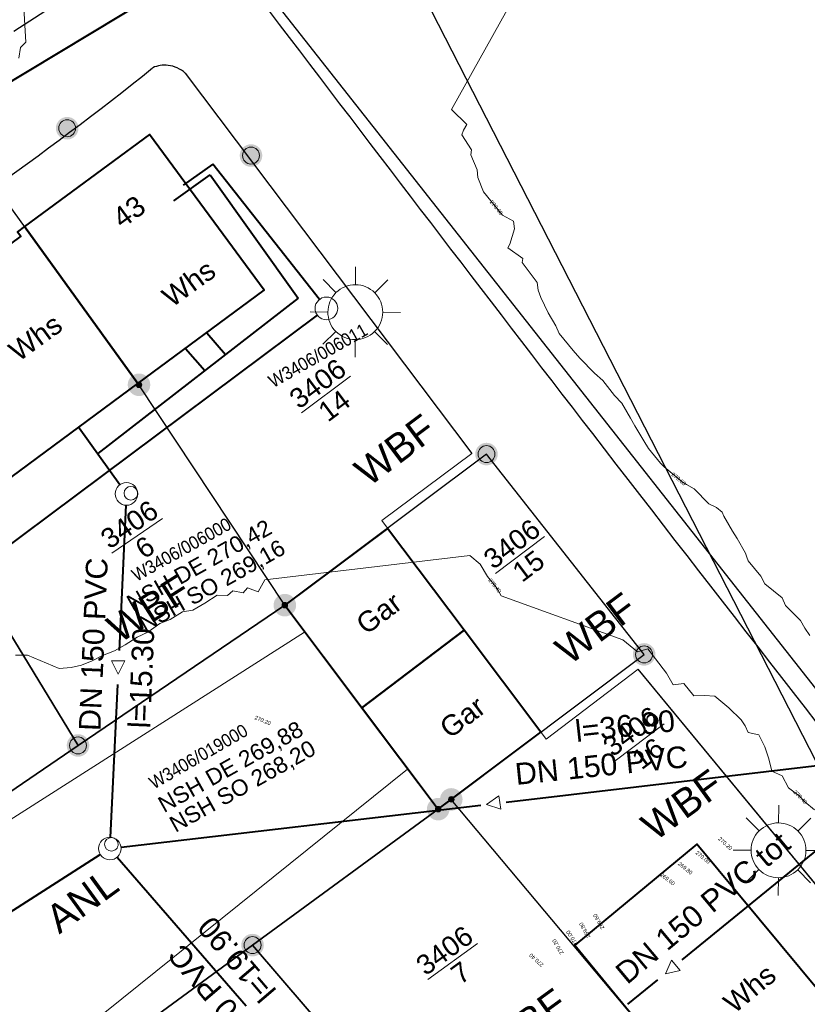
# Model space of a CAD drawing. Header units: millimetres. Extents: x 3402416 to 3403134, y 5267375 to 5268119.
# Tile 171 of 256: x 3402766 to 3402801, y 5267712 to 5267755. Entities that reach past the tile are written whole.
import ezdxf

# ---------------------------------------------------------------- set-up
doc = ezdxf.new("R2010")
doc.units = ezdxf.units.MM
doc.header["$MEASUREMENT"] = 0
doc.linetypes.add('100.5', pattern=[5.5, 3.9, -1.6])
doc.linetypes.add('Zaun', pattern=[3, 1.5, 1.5])
for name, color, linetype, lineweight, true_color in [('_WBG Realisierungsteil', 7, 'Continuous', 50, 0x9494ff), ('ALKIS_Flurstuecksgrenze', 7, 'Continuous', 0, 0xffff80), ('ALKIS_Flurstuecksnummer', 7, 'Continuous', 0, 0xffff80), ('ALKIS_Gebaeude', 7, 'Continuous', 0, 0xcccccc), ('ALKIS_Grenzpunkte_abgemarkt', 7, 'Continuous', 0, 0xffff80), ('ALKIS_Grenzpunkte_endgueltig', 7, 'Continuous', 0, 0x73d156), ('ALKIS_Grenzpunkte_nicht_abgemarkt', 7, 'Continuous', 0, 0xffff80), ('ALKIS_Tatsaechliche Nutzung beschr', 7, 'Continuous', 0, 0x7f7f7f), ('BetaPlan_RW_KW_Schachtnummer', 7, 'Continuous', 0, 0x0072ff), ('BetaPlan_SW_KW_Schachtnummer', 7, 'Continuous', 0, 0xa85100)]:
    doc.layers.add(name, color=color, linetype=linetype, lineweight=lineweight, true_color=true_color)
for name, color, linetype, lineweight in [('ALKIS_Hausnr_Gebaeudenutzung', 255, 'Continuous', 0), ('IVK_Fahrbahnrand', 7, 'Continuous', 0), ('IVK_NSH_Modell Umring Freiborderhoehung', 1, 'Continuous', 0), ('IVK_NSH_Modell Umring Werksareal', 7, 'Continuous', 0), ('IVK_Rahmen Stempel', 7, 'Continuous', 0), ('IVK_RW Kanal', 90, 'Continuous', 0), ('IVK_RW Schacht', 90, 'Continuous', 0), ('IVK_Strassenbeleuchtung', 7, 'Continuous', 0), ('IVK_SW DN', 20, 'Continuous', 0), ('IVK_SW Fliessrichtungspfeil', 20, 'Continuous', 0), ('IVK_SW Kanal', 20, 'Continuous', 0), ('IVK_SW Schacht', 20, 'Continuous', 0), ('IVK_SW Schachtanschrieb-Hoehen_NSH', 20, 'Continuous', 0), ('IVK_Zaun', 7, 'Continuous', 0), ('LGL_NSH_Beschriftung_Hoehenlinien_2015', 7, 'Continuous', 0), ('LGL_NSH_Zwischenhoehenlinie_2015', 7, 'Continuous', 0)]:
    doc.layers.add(name, color=color, linetype=linetype, lineweight=lineweight)
doc.styles.add('Arial', font='arial.ttf')
doc.styles.add('Gebaeudefunktion (nur BW)', font='arial.ttf')
doc.styles.get("Standard").update_dxf_attribs({"font": 'txt.shx'})
doc.styles.add('Style-@Arial Unicode MS', font='ARIALUNI.TTF')
doc.styles.add('Style-arial', font='arial.ttf')
doc.styles.add('Tatsaechliche Nutzung', font='arial.ttf')
doc.styles.add('Textart 0', font='arial.ttf')

# ---------------------------------------------------------------- blocks, each defined once
blk = doc.blocks.new('LAMPE0')
at = {"color": 0, "linetype": 'ByBlock', "lineweight": -2}
for p, q in [((1e-05, 0.00267), (2e-05, 0.00445)), ((-0.0019, 0.00192), (-0.00317, 0.0032)), ((0.00192, 0.0019), (0.0032, 0.00317)), ((-0.00267, 1e-05), (-0.00445, 2e-05)), ((0.00267, -1e-05), (0.00445, -2e-05)), ((-0.00192, -0.0019), (-0.0032, -0.00317)), ((0.0019, -0.00192), (0.00317, -0.0032)), ((-1e-05, -0.00267), (-2e-05, -0.00445))]:
    blk.add_line(p, q, dxfattribs=at)
for start, end in [(44.74282500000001, 134.742825), (134.742825, 224.742825), (314.742825, 44.74282500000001), (224.742825, 314.742825)]:
    blk.add_arc((0, 0), 0.0027, start, end, dxfattribs=at)
blk = doc.blocks.new('VA03A')
at = {"linetype": 'Continuous', "lineweight": 13}
h = blk.add_hatch(color=7, dxfattribs=at)
edge = h.paths.add_edge_path(flags=0)
edge.add_arc((0, 0), 0.05, 0, 360)
blk = doc.blocks.new('Grenzpunkt mit Abmarkung')
at = {"color": 0}
blk.add_circle((0, 0), 0.05, dxfattribs=at)
blk = doc.blocks.new('Grenzpunkt_ Abm. nach Quellenlage n. zu spezifizieren')
at = {"linetype": 'Continuous', "extrusion": (0, 0, -1)}
blk.add_hatch(color=0, dxfattribs=at).paths.add_polyline_path([(1.445510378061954e-18, 0.0165, 0.57735), (-0.0143, -0.0083, 0.57735), (0.0143, -0.008199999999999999, 0.57735)])
at = {"color": 0}
blk.add_circle((0, 0), 0.0165, dxfattribs=at)
blk = doc.blocks.new('FLIESS_1')
at = {"layer": 'IVK_SW Fliessrichtungspfeil', "color": 7, "linetype": 'Continuous', "lineweight": 13}
for p, q in [((-0.002001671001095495, -0.002002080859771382), (-0.002002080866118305, 0.00200167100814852)), ((-0.002002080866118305, 0.00200167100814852), (0.002001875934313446, 2.049392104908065e-07)), ((0.002001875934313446, 2.049392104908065e-07), (-0.002001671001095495, -0.002002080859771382))]:
    blk.add_line(p, q, dxfattribs=at)
blk = doc.blocks.new('STEIN')
at = {"color": 0, "linetype": 'ByBlock', "lineweight": -2}
for start, end in [(90, 180), (0, 90), (180, 270), (270, 0)]:
    blk.add_arc((0, 0), 0.00501, start, end, dxfattribs=at)

msp = doc.modelspace()

# ---------------------------------------------------------------- linework, layer by layer
at = {"layer": '_WBG Realisierungsteil', "linetype": 'Continuous', "lineweight": 30}
msp.add_line((3402771.541021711, 5267779.949876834), (3402830.000173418, 5267665.851921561), dxfattribs=at)
at = {"layer": 'ALKIS_Flurstuecksgrenze', "color": 7, "linetype": 'Continuous', "lineweight": 30, "flags": 128}
msp.add_lwpolyline([(3402826.697000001, 5267884.391), (3402807.51, 5267833.702), (3402776.879000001, 5267762.672), (3402774.418000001, 5267756.929), (3402776.269, 5267757.08), (3402811.165000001, 5267712.763), (3402807.243, 5267709.631), (3402805.802000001, 5267708.421), (3402799.589000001, 5267703.188), (3402791.475000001, 5267696.364), (3402783.421000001, 5267689.631), (3402775.297, 5267682.847), (3402767.084, 5267676.264), (3402758.05, 5267669.03), (3402756.379000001, 5267667.929), (3402742.414, 5267658.714), (3402739.973000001, 5267657.483), (3402738.052000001, 5267656.513), (3402743.034, 5267648.82), (3402726.537, 5267638.144), (3402711.871, 5267630.761), (3402634.266, 5267587.487)], dxfattribs=at)
for points in [[(3402756.471, 5267742.613), (3402768.305000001, 5267723.175), (3402777.470000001, 5267729.388), (3402771.007000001, 5267739.152), (3402764.474, 5267748.175)], [(3402747.857, 5267738.09), (3402752.849, 5267728.566), (3402759.402, 5267717.111), (3402768.305000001, 5267723.175), (3402756.471, 5267742.613)], [(3402777.470000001, 5267729.388), (3402784.263, 5267720.354), (3402784.843, 5267720.785), (3402793.387000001, 5267727.208), (3402786.404000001, 5267736.082)], [(3402720.655, 5267726.844), (3402731.450000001, 5267696.62), (3402732.140000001, 5267694.7), (3402736.422, 5267697.291), (3402756.379000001, 5267667.929), (3402758.05, 5267669.03), (3402743.475000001, 5267690.468), (3402751.778, 5267696.562), (3402759.821, 5267702.455), (3402768.005, 5267708.438), (3402776.039, 5267714.331), (3402784.263, 5267720.354), (3402777.470000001, 5267729.388), (3402768.305000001, 5267723.175), (3402759.402, 5267717.111), (3402750.348000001, 5267710.968), (3402732.73, 5267698.992), (3402722.546000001, 5267727.514)], [(3402776.039, 5267714.331), (3402791.475000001, 5267696.364), (3402799.589000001, 5267703.188), (3402793.447000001, 5267710.511), (3402784.843, 5267720.785), (3402784.263, 5267720.354)], [(3402768.005, 5267708.438), (3402777.809, 5267696.303), (3402783.421000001, 5267689.631), (3402791.475000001, 5267696.364), (3402776.039, 5267714.331)]]:
    msp.add_lwpolyline(points, close=True, dxfattribs=at)
at = {"layer": 'ALKIS_Gebaeude', "color": 7, "linetype": 'Continuous', "lineweight": 40, "flags": 128}
for points in [[(3402770.957, 5267739.212), (3402765.935000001, 5267746.164), (3402765.624, 5267745.934), (3402765.775, 5267745.734), (3402760.042, 5267741.502), (3402764.984000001, 5267734.8)], [(3402793.447000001, 5267710.511), (3402798.639, 5267704.328), (3402804.001000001, 5267708.831), (3402795.728000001, 5267718.805), (3402790.315, 5267714.332)]]:
    msp.add_lwpolyline(points, close=True, dxfattribs=at)
at = {"layer": 'ALKIS_Gebaeude', "color": 7, "linetype": 'Continuous', "lineweight": 40}
for points in [[(3402765.935000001, 5267746.164), (3402770.957, 5267739.212), (3402776.560000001, 5267743.344), (3402771.467000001, 5267750.236)], [(3402780.881000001, 5267724.846), (3402785.414, 5267728.278), (3402782.012000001, 5267732.78), (3402777.470000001, 5267729.388)], [(3402785.414, 5267728.278), (3402780.881000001, 5267724.846), (3402784.263, 5267720.354), (3402788.815, 5267723.766)]]:
    msp.add_3dface(points, dxfattribs=at)
at = {"layer": 'IVK_Fahrbahnrand', "color": 7, "linetype": 'Continuous', "lineweight": 30}
for p, q in [((3402771.46, 5267758.7), (3402765.46, 5267754.8)), ((3402773.05, 5267752.95), (3402785.75, 5267736.11)), ((3402805.080000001, 5267712.04), (3402793.13, 5267726.56))]:
    msp.add_line(p, q, dxfattribs=at)
for centre, radius, start, end in [((3405162.220000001, 5269566.23), 2994.72, 217.1981111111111, 217.6488916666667), ((3402772.15, 5267751.99), 1.32, 83.49553055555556, 113.7453305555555), ((3402772.15, 5267751.99), 1.32, 46.87028888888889, 83.41118888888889), ((3402679.740000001, 5267867.74), 146.84, 301.4678694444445, 308.7299305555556), ((3405162.220000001, 5269566.23), 2994.72, 217.6489694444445, 218.1717888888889)]:
    msp.add_arc(centre, radius, start, end, dxfattribs=at)
at = {"layer": 'IVK_NSH_Modell Umring Freiborderhoehung', "color": 6, "linetype": '100.5', "ltscale": 10, "true_color": 0xe202f2}
msp.add_open_spline([(3402973.402, 5267889.37, 266.63), (3402971.259000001, 5267898.655, 266.884), (3402973.221, 5267899.259, 266.92), (3402979.065, 5267899.964, 266.983), (3402987.632000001, 5267901.332, 266.645), (3402996.574, 5267901.247, 267.164), (3402999.854, 5267900.751, 267.116), (3403001.073, 5267899.555, 266.771), (3403007.491, 5267887.112, 261.1240000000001), (3403008.555000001, 5267857.094, 261.209), (3403007.359000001, 5267813.886, 261.074), (3403006.127, 5267770.161, 261.248), (3402999.63, 5267722.447, 261.063), (3402990.96, 5267699.646, 261.254), (3402984.157000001, 5267681.314, 261.31), (3402973.541000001, 5267656.946, 261.224), (3402953.577000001, 5267621.061, 261.098), (3402931.148000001, 5267593.163, 261.279), (3402926.345000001, 5267588.179, 261.563), (3402925.493, 5267583.399, 261.5110000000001), (3402911.549000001, 5267570.877, 261.576), (3402911.412, 5267570.875, 261.58), (3402911.339000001, 5267570.85, 262.251), (3402902.615000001, 5267562.888, 262.266), (3402892.302000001, 5267554.41, 262.276), (3402881.339000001, 5267546.676, 262.302), (3402874.151000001, 5267542.111, 262.268), (3402866.574, 5267537.704, 262.28), (3402866.402, 5267538.022, 262.27), (3402865.737000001, 5267539.264, 262.279), (3402868.892, 5267541.002, 262.274), (3402868.752, 5267541.251, 262.276), (3402868.744, 5267541.273, 262.225), (3402864.707, 5267548.554, 262.213), (3402862.826, 5267549.046, 262.204), (3402861.239000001, 5267548.161, 262.217), (3402861.219000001, 5267548.172, 262.174), (3402860.109000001, 5267550.144, 262.171), (3402860.127, 5267550.151, 262.401), (3402859.981000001, 5267550.413, 262.4), (3402859.545, 5267550.177, 262.402), (3402857.42, 5267547.064, 262.409), (3402861.361, 5267539.982, 262.423), (3402857.268000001, 5267537.712, 262.414), (3402857.595000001, 5267537.1, 262.401), (3402855.077000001, 5267535.648, 262.413), (3402855.391, 5267535.133, 262.415), (3402847.117000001, 5267530.472, 262.423), (3402844.698, 5267529.084, 262.42), (3402844.686000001, 5267529.154, 262.243), (3402841.189, 5267535.306, 262.197), (3402834.324, 5267531.517, 262.1960000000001), (3402825.188000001, 5267526.398, 262.199), (3402816.640000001, 5267521.633, 262.187), (3402807.825000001, 5267516.664, 262.189), (3402799.117000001, 5267511.766, 262.187), (3402790.161, 5267506.762, 262.187), (3402785.002, 5267503.849, 262.181), (3402780.631000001, 5267501.338, 262.252), (3402779.518000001, 5267503.255, 262.252), (3402779.51, 5267503.225, 261.302), (3402771.145, 5267498.561, 261.306), (3402762.032000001, 5267493.996, 261.293), (3402753.326, 5267489.085, 261.279), (3402744.624, 5267484.192, 261.304), (3402737.594000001, 5267477.268, 261.295), (3402739.756000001, 5267473.33, 261.2970000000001), (3402739.329, 5267473.086, 261.293), (3402740.745000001, 5267471.036, 261.302), (3402742.522, 5267468.178, 261.301), (3402737.854, 5267465.502, 261.276), (3402736.075000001, 5267464.499, 261.3090000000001), (3402734.307, 5267463.533, 261.292), (3402734.274000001, 5267463.516, 262.291), (3402732.350000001, 5267462.487, 262.274), (3402724.718, 5267458.614, 262.463), (3402722.217000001, 5267454.994, 262.478), (3402722.175, 5267455, 262.6070000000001), (3402720.67, 5267453.302, 262.568), (3402719.337, 5267455.763, 262.5710000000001), (3402719.314, 5267455.757, 262.497), (3402715.054, 5267453.445, 262.491), (3402712.311000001, 5267452.143, 258.2440000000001), (3402707.951, 5267450.18, 258.263), (3402703.588, 5267448.754, 258.252), (3402699.675, 5267457.066, 258.28), (3402695.118, 5267469.736, 258.679), (3402692.195, 5267479.923, 258.969), (3402702.031, 5267485.048, 259.195), (3402707.857, 5267488.496, 259.373), (3402715.117000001, 5267492.487, 259.098), (3402719.239000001, 5267494.954, 259.258), (3402721.036, 5267494.67, 259.279), (3402723.049000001, 5267491.187, 262.242), (3402725.561000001, 5267486.822, 262.264), (3402729.362000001, 5267488.733, 262.271), (3402737.009000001, 5267493.102, 262.276), (3402745.765000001, 5267498.005, 262.28), (3402754.496, 5267502.989, 262.292), (3402763.191000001, 5267507.689, 262.2730000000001), (3402771.922, 5267512.655, 262.276), (3402774.429, 5267514.204, 262.227), (3402783.438000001, 5267519.244, 262.226), (3402792.034, 5267524.084, 262.23), (3402800.847000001, 5267529.005, 262.2200000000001), (3402809.211000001, 5267533.706, 262.217), (3402818.25, 5267538.767, 262.216), (3402826.523000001, 5267543.492, 262.222), (3402838.805000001, 5267550.458, 262.215), (3402835.571, 5267556.173, 262.289), (3402836.864000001, 5267556.946, 262.342), (3402832.914, 5267564.026, 262.3330000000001), (3402828.391, 5267572.116, 262.301), (3402828.714000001, 5267572.295, 262.2970000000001), (3402828.751000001, 5267572.324, 262.218), (3402831.204, 5267573.654, 262.187), (3402830.856000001, 5267577.123, 262.171), (3402838.132000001, 5267575.061, 262.179), (3402857.727, 5267580.016, 262.296), (3402858.743, 5267586.148, 262.343), (3402856.571, 5267590.239, 262.325), (3402872.490000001, 5267592.439, 262.352), (3402877.389, 5267594.62, 262.202), (3402881.373000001, 5267600.75, 262.129), (3402885.875, 5267603.453, 262.135), (3402897.38, 5267602.371, 262.069), (3402906.697000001, 5267606.506, 262.0950000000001), (3402914.635, 5267612.832, 262.118), (3402919.801, 5267617.02, 262.213), (3402922.673, 5267622.771, 262.143), (3402927.52, 5267629.693, 262.2080000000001), (3402932.198, 5267635.327, 262.186), (3402941.376000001, 5267637.011, 262.09), (3402947.200000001, 5267645.566, 262.07), (3402949.802000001, 5267656.334, 262.328), (3402957.649000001, 5267672.321, 262.37), (3402963.36, 5267678.252, 262.337), (3402968.961000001, 5267685.849, 262.32), (3402968.435000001, 5267695.836, 262.336), (3402971.662, 5267699.315, 262.308), (3402983.328000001, 5267726.695, 262.51), (3402987.168000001, 5267750.814, 262.971), (3402988.274000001, 5267771.277, 263.412), (3402989.890000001, 5267792.909, 264.016), (3402990.532000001, 5267812.395, 264.397), (3402986.982, 5267832.181, 264.939), (3402981.541000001, 5267853.095, 265.631), (3402977.157000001, 5267872.138, 266.165), (3402973.402, 5267889.37, 266.63)], degree=1, dxfattribs=at)
at = {"layer": 'IVK_Rahmen Stempel', "color": 7, "linetype": 'Continuous', "lineweight": 30}
msp.add_3dface([(3402461.796628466, 5267374.849302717), (3403134.296628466, 5267374.849302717), (3403134.296628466, 5268117.349302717), (3402461.796628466, 5268117.349302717)], dxfattribs=at)
msp.add_3dface([(3402461.796628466, 5267374.849302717), (3403134.296628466, 5267374.849302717), (3403134.296628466, 5268117.349302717), (3402461.796628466, 5268117.349302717)], dxfattribs=at)
at = {"layer": 'IVK_RW Kanal', "linetype": 'Continuous', "lineweight": 40}
for p, q in [((3402772.224, 5267756.737), (3402756.164, 5267747.067)), ((3402774.273664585, 5267748.929189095), (3402772.966174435, 5267747.994699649)), ((3402778.999972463, 5267742.929552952), (3402774.273664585, 5267748.929189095)), ((3402763.552251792, 5267730.771824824), (3402778.908538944, 5267742.236283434))]:
    msp.add_line(p, q, dxfattribs=at)
at = {"layer": 'IVK_SW Kanal', "linetype": 'Continuous', "lineweight": 40}
for p, q in [((3402772.54302096, 5267747.30163469), (3402774.158500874, 5267748.446628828)), ((3402774.158500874, 5267748.446628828), (3402778.062577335, 5267742.991068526)), ((3402778.062577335, 5267742.991068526), (3402769.176356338, 5267736.102061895)), ((3402774.010643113, 5267741.459904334), (3402774.837787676, 5267740.491063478)), ((3402773.067098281, 5267740.76406039), (3402773.923043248, 5267739.781911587)), ((3402768.354, 5267737.247), (3402770.164, 5267734.727)), ((3402770.424000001, 5267733.817), (3402770.124, 5267727.377)), ((3402770.054, 5267725.877), (3402769.734000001, 5267719.097)), ((3402787.27660503, 5267720.666427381), (3402805.886409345, 5267722.848651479)), ((3402795.077458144, 5267713.673162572), (3402805.994, 5267722.587)), ((3402770.211590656, 5267718.665348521), (3402786.153664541, 5267720.534749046)), ((3402747.234000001, 5267704.237), (3402769.284, 5267718.337)), ((3402770.034, 5267718.227), (3402775.754000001, 5267711.637)), ((3402792.672, 5267711.709), (3402793.993318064, 5267712.787914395))]:
    msp.add_line(p, q, dxfattribs=at)
at = {"layer": 'IVK_Zaun', "color": 7, "linetype": 'Zaun', "lineweight": 13}
for p, q in [((3402785.75, 5267736.11), (3402781.77, 5267733.14)), ((3402781.77, 5267733.14), (3402782.02, 5267732.8)), ((3402736.3, 5267701.39), (3402778.34, 5267728.2)), ((3402789.05, 5267723.46), (3402793.13, 5267726.56)), ((3402793.13, 5267726.56), (3402806.51, 5267710.31)), ((3402788.8, 5267723.79), (3402789.05, 5267723.46)), ((3402743.61, 5267690.58), (3402782.910000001, 5267722.12))]:
    msp.add_line(p, q, dxfattribs=at)
at = {"layer": 'LGL_NSH_Zwischenhoehenlinie_2015', "color": 190, "linetype": 'Continuous', "true_color": 0x9002f5, "flags": 128}
for points, elevation in [([(3402789.145, 5267759.06), (3402784.852, 5267751.345000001), (3402785.526000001, 5267750.681), (3402785.389, 5267750.432), (3402785.309, 5267750.221), (3402785.738, 5267749.557), (3402785.71, 5267749.336), (3402785.984000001, 5267748.672), (3402786.013, 5267748.336), (3402786.273000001, 5267747.693), (3402787.109000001, 5267746.67), (3402787.601, 5267746.393), (3402787.649000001, 5267746.057), (3402787.435000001, 5267745.385000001), (3402787.350000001, 5267745.223), (3402788.014, 5267744.743000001), (3402787.984000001, 5267744.569), (3402788.648000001, 5267743.683), (3402788.696, 5267743.347), (3402788.810000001, 5267743.011), (3402789.142, 5267742.336), (3402789.474, 5267741.756), (3402789.63, 5267741.42), (3402790.241, 5267740.672), (3402790.534, 5267740.336), (3402791.194000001, 5267739.672), (3402791.558000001, 5267739.336), (3402792.077000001, 5267738.672), (3402792.397, 5267738.336), (3402792.791000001, 5267737.672), (3402792.981000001, 5267737.336), (3402793.375, 5267736.672), (3402793.579, 5267736.336), (3402794.112000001, 5267735.672), (3402794.269, 5267735.518), (3402795.071, 5267734.854), (3402795.266000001, 5267734.739), (3402795.602, 5267734.549000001), (3402796.252, 5267733.885000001), (3402796.588, 5267733.720000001), (3402796.838, 5267733.512), (3402796.913000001, 5267733.336), (3402797.297, 5267732.672), (3402797.515000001, 5267732.336), (3402797.88, 5267731.687), (3402797.939, 5267731.518), (3402798.001000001, 5267731.351), (3402798.560000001, 5267730.672), (3402798.741, 5267730.336), (3402799.51, 5267729.713000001), (3402799.658000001, 5267729.377), (3402800.322000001, 5267728.713000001), (3402800.507000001, 5267728.377), (3402800.733, 5267728.043)], 270.6000000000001), ([(3402765.752, 5267758.396000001), (3402765.994, 5267754.334), (3402765.752, 5267754.086), (3402765.679, 5267753.622000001)], 270.4), ([(3402765.536, 5267727.176), (3402766.072000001, 5267727.175), (3402767.464000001, 5267726.581), (3402768, 5267726.621), (3402768.464000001, 5267726.737000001), (3402768.928000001, 5267726.917), (3402769.392, 5267727.154), (3402769.928000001, 5267727.359), (3402770.392, 5267727.626), (3402770.928000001, 5267727.970000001), (3402771.392, 5267728.199), (3402771.928000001, 5267728.584), (3402772.392, 5267728.754000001), (3402772.928000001, 5267729.097), (3402773.392, 5267729.164), (3402773.928000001, 5267729.482), (3402774.464000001, 5267729.835), (3402774.928000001, 5267729.817), (3402775.162, 5267730.017), (3402775.626000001, 5267729.934), (3402775.821, 5267730.163000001), (3402776.285000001, 5267729.976), (3402776.585, 5267730.512), (3402785.660000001, 5267731.584), (3402786.124000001, 5267731.2), (3402786.442, 5267730.664), (3402786.873000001, 5267730.128), (3402787.051, 5267729.798000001), (3402792.441000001, 5267727.852), (3402793.088, 5267727.316000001), (3402793.552000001, 5267727.454), (3402794.386, 5267726.382), (3402794.680000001, 5267725.858), (3402795.144, 5267725.924000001), (3402795.595000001, 5267725.376), (3402796.059, 5267725.388), (3402796.523000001, 5267725.351), (3402797.144, 5267724.847), (3402797.680000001, 5267724.311000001), (3402797.862000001, 5267724.042), (3402798.004000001, 5267723.743000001), (3402798.468, 5267723.65), (3402798.742000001, 5267723.114), (3402798.913000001, 5267722.578000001), (3402799.042, 5267722.042), (3402799.506000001, 5267721.828000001), (3402799.787, 5267721.292), (3402800.251000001, 5267720.944), (3402800.507000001, 5267720.683), (3402800.936000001, 5267720.321000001)], 270.4)]:
    msp.add_lwpolyline(points, dxfattribs=dict(at, elevation=elevation))

# ---------------------------------------------------------------- block references
at = {"layer": 'ALKIS_Grenzpunkte_abgemarkt', "color": 7, "xscale": 7.5, "yscale": 7.5, "zscale": 7.5}
for p in [(3402767.825000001, 5267750.516), (3402775.969000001, 5267749.306), (3402786.404000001, 5267736.082), (3402793.387000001, 5267727.208), (3402768.305000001, 5267723.175), (3402776.039, 5267714.331)]:
    msp.add_blockref('Grenzpunkt mit Abmarkung', p, dxfattribs=at)
at = {"layer": 'ALKIS_Grenzpunkte_endgueltig', "color": 254, "ltscale": 0.5, "true_color": 0xbfffbf, "xscale": 10, "yscale": 10, "zscale": 10}
for p in [(3402767.825000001, 5267750.516), (3402775.969000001, 5267749.306), (3402771.007000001, 5267739.152), (3402786.404000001, 5267736.082), (3402777.470000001, 5267729.388), (3402793.387000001, 5267727.208), (3402768.305000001, 5267723.175), (3402784.843, 5267720.785), (3402784.263, 5267720.354), (3402776.039, 5267714.331)]:
    msp.add_blockref('VA03A', p, dxfattribs=at)
at = {"layer": 'ALKIS_Grenzpunkte_nicht_abgemarkt', "color": 7, "xscale": 7.5, "yscale": 7.5, "zscale": 7.5}
for p in [(3402771.007000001, 5267739.152), (3402777.470000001, 5267729.388), (3402784.843, 5267720.785), (3402784.263, 5267720.354)]:
    msp.add_blockref('Grenzpunkt_ Abm. nach Quellenlage n. zu spezifizieren', p, dxfattribs=at)
at = {"layer": 'IVK_RW Schacht', "linetype": 'Continuous', "lineweight": 0, "xscale": 100, "yscale": 100, "zscale": 100, "rotation": 359.9919}
msp.add_blockref('STEIN', (3402779.310000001, 5267742.536), dxfattribs=at)
at = {"layer": 'IVK_Strassenbeleuchtung', "color": 7, "linetype": 'Continuous', "lineweight": 13, "xscale": 450.0000000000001, "yscale": 450.0000000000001, "zscale": 100, "rotation": 359.9919}
for p in [(3402780.59, 5267742.37), (3402799.34, 5267718.53)]:
    msp.add_blockref('LAMPE0', p, dxfattribs=at)
at = {"layer": 'IVK_SW Fliessrichtungspfeil', "linetype": 'Continuous', "lineweight": 13}
for p, xscale, yscale, rotation in [((3402770.084, 5267726.627), 150.0004665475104, 150.0004665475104, 269.9937745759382), ((3402786.695, 5267720.604), 150.0001553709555, 150.0001553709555, 187.7868914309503), ((3402794.564, 5267713.247), 150.0002485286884, 150.0002485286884, 219.944673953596)]:
    msp.add_blockref('FLIESS_1', p, dxfattribs=dict(at, xscale=xscale, yscale=yscale, rotation=rotation))
at = {"layer": 'IVK_SW Schacht', "linetype": 'Continuous', "lineweight": 13, "zscale": 100, "rotation": 359.9919}
for p, xscale, yscale in [((3402770.454, 5267734.317), 100, 100), ((3402770.644, 5267734.347), 59.99999999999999, 59.99999999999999), ((3402769.714000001, 5267718.607), 100, 100), ((3402769.784, 5267718.797), 59.99999999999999, 59.99999999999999)]:
    msp.add_blockref('STEIN', p, dxfattribs=dict(at, xscale=xscale, yscale=yscale))

# ---------------------------------------------------------------- texts
at = {"layer": 'ALKIS_Flurstuecksnummer', "color": 7, "linetype": 'Continuous', "attachment_point": 4, "line_spacing_factor": 0.5}
for s, insert, char_height, rotation in [('{\\f@Arial Unicode MS|b0|i0|c00|p39;\\H0.7x;\\S3406/14;}', (3402778.201, 5267737.902), 1.25, 36.86989764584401), ('{\\f@Arial Unicode MS|b0|i0|c00|p39;\\H0.7x;\\S3406/6;}', (3402769.796000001, 5267731.698), 1.250000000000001, 34.198643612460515), ('{\\f@Arial Unicode MS|b0|i0|c00|p39;\\H0.7x;\\S3406/15;}', (3402786.804, 5267730.799), 1.25, 36.86989764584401), ('{\\f@Arial Unicode MS|b0|i0|c00|p39;\\H0.7x;\\S3406/16;}', (3402792.097000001, 5267722.496), 1.25, 36.86989764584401), ('{\\f@Arial Unicode MS|b0|i0|c00|p39;\\H0.7x;\\S3406/7;}', (3402783.802000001, 5267712.801), 1.25, 36.0105254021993)]:
    msp.add_mtext(s, dxfattribs=dict(at, insert=insert, char_height=char_height, rotation=rotation))
at = {"layer": 'ALKIS_Hausnr_Gebaeudenutzung', "color": 7, "linetype": 'Continuous', "insert": (3402769.996, 5267746.405), "char_height": 0.8999999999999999, "attachment_point": 4, "rotation": 36.0105254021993, "line_spacing_factor": 0.5}
msp.add_mtext('\\f@Arial Unicode MS|b0|i0|c00|p39;43', dxfattribs=at)
at = {"layer": 'ALKIS_Hausnr_Gebaeudenutzung', "color": 7, "linetype": 'Continuous', "attachment_point": 4, "line_spacing_factor": 0.5, "style": 'Gebaeudefunktion (nur BW)'}
for s, insert, char_height, rotation in [('\\f@Arial Unicode MS|b0|i0|c00|p39;Whs', (3402772.198, 5267742.903), 0.8999999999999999, 36.0105254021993), ('\\f@Arial Unicode MS|b0|i0|c00|p39;Whs', (3402765.405, 5267740.502), 0.8999999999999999, 36.0105254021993), ('\\f@Arial Unicode MS|b0|i0|c00|p39;Gar', (3402780.801, 5267728.398), 0.9, 36.86989764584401), ('\\f@Arial Unicode MS|b0|i0|c00|p39;Gar', (3402784.503, 5267723.796), 0.9, 36.86989764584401), ('\\f@Arial Unicode MS|b0|i0|c00|p39;Whs', (3402797.098000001, 5267711.601), 0.9, 39.563508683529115)]:
    msp.add_mtext(s, dxfattribs=dict(at, insert=insert, char_height=char_height, rotation=rotation))
at = {"layer": 'ALKIS_Tatsaechliche Nutzung beschr', "color": 7, "linetype": 'Continuous', "attachment_point": 4, "line_spacing_factor": 0.5, "style": 'Tatsaechliche Nutzung'}
for s, insert, char_height, rotation in [('\\f@Arial Unicode MS|b0|i0|c00|p39;WBF', (3402780.802000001, 5267735.101), 1.25, 36.86989764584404), ('\\f@Arial Unicode MS|b0|i0|c00|p39;WBF', (3402769.796000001, 5267728.197), 1.250000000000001, 32.41844994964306), ('\\f@Arial Unicode MS|b0|i0|c00|p39;WBF', (3402789.696, 5267727.198), 1.25, 36.86989764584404), ('\\f@Arial Unicode MS|b0|i0|c00|p39;WBF', (3402793.497, 5267719.405), 1.25, 36.0105254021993), ('\\f@Arial Unicode MS|b0|i0|c00|p39;ANL', (3402767.105, 5267715.301), 1.25, 36.0105254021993), ('\\f@Arial Unicode MS|b0|i0|c00|p39;WBF', (3402786.603000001, 5267709.7), 1.25, 36.0105254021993)]:
    msp.add_mtext(s, dxfattribs=dict(at, insert=insert, char_height=char_height, rotation=rotation))
at = {"layer": 'BetaPlan_RW_KW_Schachtnummer', "linetype": 'Continuous', "insert": (3402776.671776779, 5267739.498489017), "char_height": 0.5720000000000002, "attachment_point": 1, "rotation": 29.499634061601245, "line_spacing_factor": 0.69, "style": 'Arial'}
msp.add_mtext('\\H1x;\\W0.9;W3406/006011', dxfattribs=at)
at = {"layer": 'BetaPlan_SW_KW_Schachtnummer', "linetype": 'Continuous', "char_height": 0.572, "attachment_point": 1, "line_spacing_factor": 0.69, "style": 'Arial'}
for s, insert, rotation in [('\\H1x;\\W0.9;W3406/006000', (3402770.616269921, 5267730.914339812), 29.190867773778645), ('\\H1x;\\W0.9;W3406/019000', (3402771.382542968, 5267721.71394423), 30.05034949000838)]:
    msp.add_mtext(s, dxfattribs=dict(at, insert=insert, rotation=rotation))
at = {"layer": 'IVK_SW DN', "linetype": 'Continuous', "lineweight": 13, "style": 'Style-arial'}
for s, height, rotation, p in [('DN 150 PVC', 0.9600000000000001, 87.51600000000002, (3402769.295683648, 5267723.799992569)), ('l=15.30', 0.96, 87.561, (3402771.498603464, 5267723.917312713)), ('l=36.90', 0.9600000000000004, 6.289894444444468, (3402790.390000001, 5267723.324)), ('DN 150 PVC', 0.9600000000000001, 5.925627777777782, (3402787.721475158, 5267721.423996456)), ('DN 150 PVC tot', 0.9600000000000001, 39.933, (3402792.635, 5267712.554)), ('l=19.90', 0.9600000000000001, 130.446, (3402777.144, 5267712.317)), ('DN 150 PVC', 0.9600000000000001, 130.446, (3402777.932, 5267708.627))]:
    msp.add_text(s, height=height, rotation=rotation, dxfattribs=at).set_placement(p)
at = {"layer": 'IVK_SW Schachtanschrieb-Hoehen_NSH', "linetype": 'Continuous', "lineweight": 106, "style": 'Style-@Arial Unicode MS'}
msp.add_text('NSH SO 268,20', height=0.7200000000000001, rotation=29.26552540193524, dxfattribs=at).set_placement((3402772.622, 5267719.299))
at = {"layer": 'IVK_SW Schachtanschrieb-Hoehen_NSH', "linetype": 'Continuous', "lineweight": 106, "char_height": 0.7200000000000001, "attachment_point": 7, "rotation": 29.26552540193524, "line_spacing_factor": 0.6, "style": 'Style-@Arial Unicode MS'}
for s, insert in [('NSH DE \\fArial Unicode MS|b0|i0|c00|p39;270,42', (3402770.789904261, 5267728.982372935)), ('NSH SO \\fArial Unicode MS|b0|i0|c00|p39;269,16', (3402771.338349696, 5267728.066903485)), ('NSH DE \\fArial Unicode MS|b0|i0|c00|p39;269,88', (3402772.181587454, 5267720.054675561))]:
    msp.add_mtext(s, dxfattribs=dict(at, insert=insert))
at = {"layer": 'LGL_NSH_Beschriftung_Hoehenlinien_2015', "color": 7, "linetype": 'Continuous', "char_height": 0.175, "attachment_point": 5, "line_spacing_factor": 0.69, "style": 'Textart 0'}
for s, insert, rotation in [('\\f@Arial Unicode MS|b0|i0|c00|p39;270.60', (3402786.836000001, 5267747.004, 270.6), 309.2773114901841), ('\\f@Arial Unicode MS|b0|i0|c00|p39;270.60', (3402794.922, 5267734.977, 270.6), 320.35582504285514), ('\\f@Arial Unicode MS|b0|i0|c00|p39;270.40', (3402786.774000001, 5267730.25, 270.4), 308.74927691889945), ('\\f@Arial Unicode MS|b0|i0|c00|p39;270.20', (3402776.491, 5267724.284, 270.2), 338.04971540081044), ('\\f@Arial Unicode MS|b0|i0|c00|p39;270.40', (3402800.309, 5267720.886, 270.4), 314.35170201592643), ('\\f@Arial Unicode MS|b0|i0|c00|p39;270.20', (3402796.981000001, 5267718.832, 270.2), 318.0809358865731), ('\\f@Arial Unicode MS|b0|i0|c00|p39;270.00', (3402795.991, 5267718.221, 270), 320.7226885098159), ('\\f@Arial Unicode MS|b0|i0|c00|p39;269.80', (3402795.209, 5267717.738, 269.8), 320.7226885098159), ('\\f@Arial Unicode MS|b0|i0|c00|p39;269.60', (3402794.423, 5267717.253, 269.6), 323.33640753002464), ('\\f@Arial Unicode MS|b0|i0|c00|p39;269.80', (3402790.757000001, 5267714.991, 269.8), 119.28282857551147), ('\\f@Arial Unicode MS|b0|i0|c00|p39;269.60', (3402791.377, 5267715.373, 269.6), 119.28282857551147), ('\\f@Arial Unicode MS|b0|i0|c00|p39;270.00', (3402790.200000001, 5267714.647, 270), 123.65827186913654), ('\\f@Arial Unicode MS|b0|i0|c00|p39;270.20', (3402789.568, 5267714.257, 270.2), 120.46264004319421), ('\\f@Arial Unicode MS|b0|i0|c00|p39;270.40', (3402788.614000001, 5267713.668, 270.4), 138.0000087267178)]:
    msp.add_mtext(s, dxfattribs=dict(at, insert=insert, rotation=rotation))

# ---------------------------------------------------------------- meshes
at = {"layer": 'IVK_NSH_Modell Umring Werksareal', "color": 6, "linetype": 'Continuous', "lineweight": 13, "true_color": 0xe202f2}
mesh = msp.add_polyface(dxfattribs=at)
corners = [(3402762.413000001, 5267617.541, 261.278), (3402759.973000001, 5267620.657, 261.3210000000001), (3402762.177000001, 5267621.875, 261.324), (3402764.78, 5267623.361, 262), (3402765.029410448, 5267623.509747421, 262.0470000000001), (3402765.132000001, 5267623.572, 262.0470000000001), (3402765.126000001, 5267623.597, 262.033), (3402765.0549287, 5267623.740348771, 262.033), (3402768.144933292, 5267625.272348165, 262.0697843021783), (3402768.79351321, 5267625.574502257, 262.0876161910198), (3402769.348859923, 5267625.823990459, 262.1026734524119), (3402769.805327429, 5267626.022788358, 262.1149062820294), (3402770.716415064, 5267626.402983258, 262.1389425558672), (3402771.819870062, 5267626.834513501, 262.1673914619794), (3402772.643791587, 5267627.136559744, 262.1881719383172), (3402773.392694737, 5267627.396470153, 262.2067253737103), (3402774.278325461, 5267627.686181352, 262.2282620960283), (3402775.264648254, 5267627.986734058, 262.2517416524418), (3402776.490286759, 5267628.328418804, 262.2801904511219), (3402777.367551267, 5267628.551749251, 262.3000669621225), (3402778.203772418, 5267628.748403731, 262.3186421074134), (3402779.377579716, 5267629.037662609, 262.3417897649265), (3402780.663048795, 5267629.298674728, 262.3647404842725), (3402781.904254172, 5267629.496754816, 262.3846010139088), (3402782.986919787, 5267629.627089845, 262.4001151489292), (3402783.935152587, 5267629.709184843, 262.412336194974), (3402788.698, 5267633.196, 262.6240000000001), (3402790.747, 5267634.336, 262.752), (3402793.374, 5267635.652, 262.802), (3402793.395, 5267635.647, 262.96), (3402794.703000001, 5267636.415, 262.967), (3402794.720000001, 5267636.421, 262.806), (3402806.142, 5267642.755, 262.826), (3402817.078000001, 5267648.877, 262.811), (3402816.569839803, 5267649.885429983, 262.825), (3402816.501000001, 5267650.014, 262.825), (3402816.42823251, 5267650.149905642, 262.825), (3402816.414, 5267650.199, 262.816), (3402816.391, 5267650.212, 263.018), (3402816.433000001, 5267650.577, 263.015), (3402822.76, 5267654.114, 262.939), (3402822.933000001, 5267653.871, 262.926), (3402822.935000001, 5267653.87, 262.713), (3402822.957194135, 5267653.840188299, 262.7060553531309), (3402829.20023251, 5267657.316905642, 262.5830000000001), (3402837.419799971, 5267661.927231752, 262.496), (3402837.860592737, 5267662.163243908, 262.496), (3402846.521315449, 5267667.00575074, 262.431), (3402857.556799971, 5267673.173231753, 262.3860000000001), (3402857.997592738, 5267673.409243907, 262.3860000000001), (3402859.986688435, 5267674.537583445, 262.362), (3402860.345000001, 5267674.811, 262.382), (3402860.715688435, 5267674.931583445, 262.3690000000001), (3402865.548688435, 5267677.641583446, 262.397), (3402872.214688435, 5267681.350583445, 262.45), (3402873.352, 5267681.721, 262.453), (3402873.35804099, 5267681.726235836, 262.5350398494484), (3402873.319000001, 5267681.796, 262.538), (3402877.616, 5267684.201, 262.53), (3402877.128, 5267685.073, 262.567), (3402877.197808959, 5267685.112072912, 262.5668700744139), (3402877.215, 5267685.118, 262.463), (3402879.804, 5267686.592, 262.502), (3402879.805283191, 5267686.607772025, 262.5991441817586), (3402879.875, 5267686.647, 262.6), (3402880.375, 5267685.759, 262.572), (3402890.175, 5267691.248, 262.736), (3402896.57, 5267694.844, 262.77), (3402896.101, 5267695.662, 262.763), (3402896.17039458, 5267695.701794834, 262.7638737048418), (3402896.182, 5267695.701, 262.695), (3402900.121, 5267697.902, 262.702), (3402900.128771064, 5267697.911687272, 262.7608228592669), (3402900.199, 5267697.95, 262.7610000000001), (3402900.648000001, 5267697.127, 262.753), (3402911.965, 5267703.471, 262.783), (3402912.478319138, 5267703.768722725, 262.783331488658), (3402913.009833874, 5267704.056077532, 262.7830141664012), (3402913.421397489, 5267704.264604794, 262.7823271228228), (3402913.838610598, 5267704.464017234, 262.781252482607), (3402914.302670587, 5267704.672131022, 262.7796249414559), (3402914.761697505, 5267704.864263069, 262.7775817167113), (3402915.21099251, 5267705.039508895, 262.7751772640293), (3402915.746064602, 5267705.232166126, 262.7718071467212), (3402916.23042726, 5267705.391939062, 262.7682946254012), (3402916.756000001, 5267705.55, 262.764), (3402915.717000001, 5267707.4, 262.784), (3402915.786752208, 5267707.439174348, 262.784), (3402915.806, 5267707.437, 262.71), (3402917.475000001, 5267707.838, 262.71), (3402917.476708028, 5267707.856802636, 262.791), (3402917.547, 5267707.895, 262.791), (3402921.478000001, 5267708.959, 262.843), (3402925.066000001, 5267711.336, 262.609), (3402928.563000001, 5267714.988, 262.447), (3402930.258, 5267713.998, 262.471), (3402933.77, 5267719.117, 262.526), (3402939.731000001, 5267728.616, 262.4340000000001), (3402943.002, 5267734.06, 262.485), (3402944.737000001, 5267732.963, 262.4480000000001), (3402944.56261715, 5267732.73550547, 262.4501300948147), (3402944.428572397, 5267732.510207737, 262.451570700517), (3402944.325978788, 5267732.285231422, 262.4524682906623), (3402944.247199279, 5267732.048917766, 262.4529095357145), (3402944.185467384, 5267731.749248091, 262.4528085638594), (3402944.163318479, 5267731.439646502, 262.451983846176), (3402944.177294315, 5267731.172078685, 262.4506979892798), (3402944.218017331, 5267730.924544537, 262.4490274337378), (3402944.296489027, 5267730.649393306, 262.4465958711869), (3402944.396693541, 5267730.408823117, 262.4439231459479), (3402944.513490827, 5267730.196155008, 262.4410721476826), (3402944.614308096, 5267730.046442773, 262.4387433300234), (3402944.748362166, 5267729.879635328, 262.4357726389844), (3402944.878, 5267729.744, 262.433), (3402950.928, 5267722.684, 262.415), (3402958.996, 5267713.311, 262.416), (3402966.464000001, 5267704.917, 262.3860000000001), (3402971.662, 5267699.315, 262.308), (3402968.435000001, 5267695.836, 262.336), (3402968.961000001, 5267685.849, 262.32), (3402963.36, 5267678.252, 262.337), (3402957.717000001, 5267672.338, 262.371), (3402957.649000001, 5267672.321, 262.37), (3402949.802000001, 5267656.334, 262.328), (3402947.200000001, 5267645.566, 262.07), (3402941.376000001, 5267637.011, 262.09), (3402932.198, 5267635.327, 262.186), (3402927.52, 5267629.693, 262.2080000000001), (3402922.673, 5267622.771, 262.143), (3402919.801, 5267617.02, 262.213), (3402914.635, 5267612.832, 262.118), (3402906.697000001, 5267606.506, 262.0950000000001), (3402897.38, 5267602.371, 262.069), (3402885.875, 5267603.453, 262.135), (3402881.373000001, 5267600.75, 262.129), (3402877.389, 5267594.62, 262.202), (3402872.490000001, 5267592.439, 262.352), (3402872.274000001, 5267592.322, 262.3439999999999), (3402856.571, 5267590.239, 262.325), (3402858.743, 5267586.148, 262.3430000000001), (3402857.727, 5267580.016, 262.296), (3402838.132000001, 5267575.061, 262.179), (3402830.856000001, 5267577.123, 262.171), (3402829.633, 5267576.445, 262.167), (3402829.616002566, 5267576.431442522, 262.1748916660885), (3402831.149626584, 5267573.632723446, 262.1948014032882), (3402831.204, 5267573.654, 262.187), (3402828.751000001, 5267572.324, 262.218), (3402828.714000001, 5267572.335, 262.318), (3402827.215, 5267575.032, 262.304), (3402827.205000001, 5267575.085, 262.204), (3402826.772, 5267574.84, 262.211), (3402826.277, 5267575.687, 262.206), (3402824.637000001, 5267577.461, 261.871), (3402822.453000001, 5267581.14, 261.849), (3402819.756000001, 5267585.581, 261.8860000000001), (3402815.675, 5267589.71, 261.794), (3402811.376000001, 5267593.551, 261.756), (3402803.071, 5267597.641, 261.6840000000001), (3402803.324, 5267598.152, 261.735), (3402799.313000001, 5267599.618, 261.701), (3402798.953000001, 5267598.711, 261.4580000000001), (3402796.779000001, 5267593.18, 257.866), (3402796.833000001, 5267591.462, 257.686), (3402792.991, 5267592.372, 257.596), (3402784.383, 5267593.048, 257.709), (3402775.595000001, 5267592.07, 257.662), (3402767.162, 5267590.358, 257.668), (3402758.663000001, 5267587.668, 257.631), (3402751.656, 5267584.674, 257.6480000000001), (3402744.349, 5267580.838, 257.597), (3402737.224, 5267576.928, 257.701), (3402729.299000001, 5267572.511, 257.661), (3402721.384000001, 5267568.088, 257.679), (3402712.401000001, 5267563.092, 257.637), (3402702.115000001, 5267557.288, 257.688), (3402701.344000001, 5267558.508, 257.897), (3402698.497, 5267563.37, 261.173), (3402697.075000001, 5267566.019, 261.314), (3402697.037217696, 5267566.089515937, 261.314), (3402697.032000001, 5267566.099, 261.213), (3402696.589000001, 5267566.226, 261.224), (3402694.023000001, 5267570.659, 261.281), (3402690.827000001, 5267576.175, 261.339), (3402688.221, 5267580.593, 261.381), (3402699.242000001, 5267586.694, 261.202), (3402706.637000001, 5267590.803, 261.304), (3402708.757000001, 5267587.494, 261.2730000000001), (3402708.762595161, 5267587.481178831, 261.3690000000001), (3402708.801, 5267587.411, 261.3690000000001), (3402712.25, 5267581.508, 261.195), (3402718.085, 5267584.805, 261.168), (3402718.966, 5267585.308, 261.175), (3402725.520626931, 5267589.032312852, 261.243), (3402725.576, 5267589.097, 261.243), (3402727.393000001, 5267590.316, 261.223), (3402727.461000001, 5267590.33, 261.229), (3402734.748000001, 5267594.569, 261.354), (3402738.837, 5267596.715, 261.433), (3402740.595000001, 5267597.66, 261.444), (3402742.138, 5267598.543, 261.4), (3402750.306, 5267603.054, 261.529), (3402751.21, 5267603.553, 261.522), (3402755.657000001, 5267606.04, 261.526), (3402760.137000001, 5267608.58, 261.536), (3402760.998000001, 5267609.069, 261.54), (3402765.605, 5267611.658, 261.691), (3402762.446, 5267617.468, 261.364), (3402762.415105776, 5267617.5363414, 261.364)]
mesh.append_faces([[corners[k] for k in face] for face in [(118, 116, 117), (73, 71, 72), (147, 145, 146), (152, 150, 151), (64, 62, 63), (100, 98, 99), (120, 118, 119), (122, 120, 121), (95, 93, 94), (91, 89, 90), (88, 86, 87), (77, 75, 76), (126, 124, 125), (70, 68, 69), (61, 59, 60), (58, 56, 57), (130, 128, 129), (55, 53, 54), (52, 50, 51), (133, 131, 132), (136, 134, 135), (138, 136, 137), (37, 35, 36), (31, 29, 30), (140, 138, 139), (29, 27, 28), (159, 157, 158), (164, 162, 163), (8, 6, 7), (2, 0, 1), (196, 194, 195), (187, 185, 186), (185, 183, 184), (176, 174, 175), (42, 40, 41), (182, 180, 181), (39, 37, 38)]], dxfattribs={"vtx0": -1, "color": 6})
mesh.append_faces([[corners[k] for k in face] for face in [(116, 95, 115), (114, 97, 113), (149, 144, 148), (153, 144, 152), (144, 153, 143), (62, 65, 61), (98, 105, 97), (113, 97, 112), (93, 122, 92), (92, 85, 91), (89, 85, 88), (85, 75, 84), (84, 75, 83), (83, 75, 82), (82, 75, 81), (81, 75, 80), (80, 75, 79), (79, 75, 78), (78, 75, 77), (75, 123, 74), (67, 126, 66), (66, 126, 65), (56, 58, 55), (53, 133, 52), (50, 133, 49), (49, 133, 48), (48, 133, 47), (47, 134, 46), (46, 134, 45), (45, 138, 44), (44, 138, 43), (35, 39, 34), (33, 157, 32), (157, 138, 156), (141, 138, 140), (32, 159, 31), (155, 142, 154), (27, 160, 26), (26, 160, 25), (25, 165, 24), (24, 165, 23), (22, 206, 21), (21, 206, 20), (20, 206, 19), (19, 206, 18), (18, 206, 17), (17, 206, 16), (16, 206, 15), (15, 206, 14), (14, 206, 13), (13, 206, 12), (12, 206, 11), (11, 206, 10), (10, 206, 9), (6, 8, 5), (9, 206, 8), (5, 207, 4), (4, 207, 3), (0, 3, 208), (206, 167, 205), (205, 167, 204), (204, 167, 203), (203, 168, 202), (202, 168, 201), (201, 169, 200), (200, 169, 199), (199, 170, 198), (198, 170, 197), (197, 171, 196), (193, 172, 192), (192, 172, 191), (191, 173, 190), (174, 190, 173), (180, 190, 179), (183, 185, 182), (179, 174, 178), (178, 174, 177), (177, 174, 176), (40, 42, 39)]], dxfattribs={"vtx0": -1, "vtx1": -1, "color": 6})
mesh.append_faces([[corners[k] for k in face] for face in [(116, 118, 95), (71, 74, 67), (150, 152, 144), (95, 118, 120), (95, 120, 122), (95, 122, 93), (92, 122, 85), (89, 91, 85), (85, 123, 75), (74, 123, 126), (67, 74, 126), (65, 127, 58), (58, 127, 55), (65, 58, 61), (55, 128, 130), (55, 130, 133), (53, 55, 133), (52, 133, 50), (45, 134, 138), (134, 136, 138), (43, 138, 33), (43, 34, 39), (35, 37, 39), (33, 138, 157), (155, 138, 142), (32, 157, 159), (31, 160, 29), (29, 160, 27), (25, 160, 165), (22, 165, 206), (5, 8, 206), (196, 171, 193), (185, 190, 182), (190, 174, 179), (190, 180, 182)]], dxfattribs={"vtx0": -1, "vtx1": -1, "vtx2": -1, "color": 6})
mesh.append_faces([[corners[k] for k in face] for face in [(115, 95, 96), (96, 114, 115), (114, 96, 97), (71, 73, 74), (145, 147, 148), (144, 149, 150), (148, 144, 145), (62, 64, 65), (98, 100, 101), (98, 101, 102), (98, 102, 103), (98, 103, 104), (98, 104, 105), (97, 105, 106), (97, 106, 107), (97, 107, 108), (97, 108, 109), (97, 109, 110), (97, 110, 111), (97, 111, 112), (85, 122, 123), (88, 85, 86), (126, 123, 124), (67, 70, 71), (70, 67, 68), (65, 126, 127), (61, 58, 59), (55, 127, 128), (133, 130, 131), (47, 133, 134), (43, 33, 34), (138, 155, 156), (138, 141, 142), (31, 159, 160), (153, 142, 143), (142, 153, 154), (165, 22, 23), (165, 160, 161), (164, 161, 162), (161, 164, 165), (5, 206, 207), (0, 2, 3), (3, 207, 208), (206, 165, 166), (206, 166, 167), (203, 167, 168), (201, 168, 169), (199, 169, 170), (197, 170, 171), (196, 193, 194), (193, 171, 172), (191, 172, 173), (185, 187, 188), (185, 188, 189), (185, 189, 190), (39, 42, 43)]], dxfattribs={"vtx0": -1, "vtx2": -1, "color": 6})

doc.saveas('drawing.dxf')
